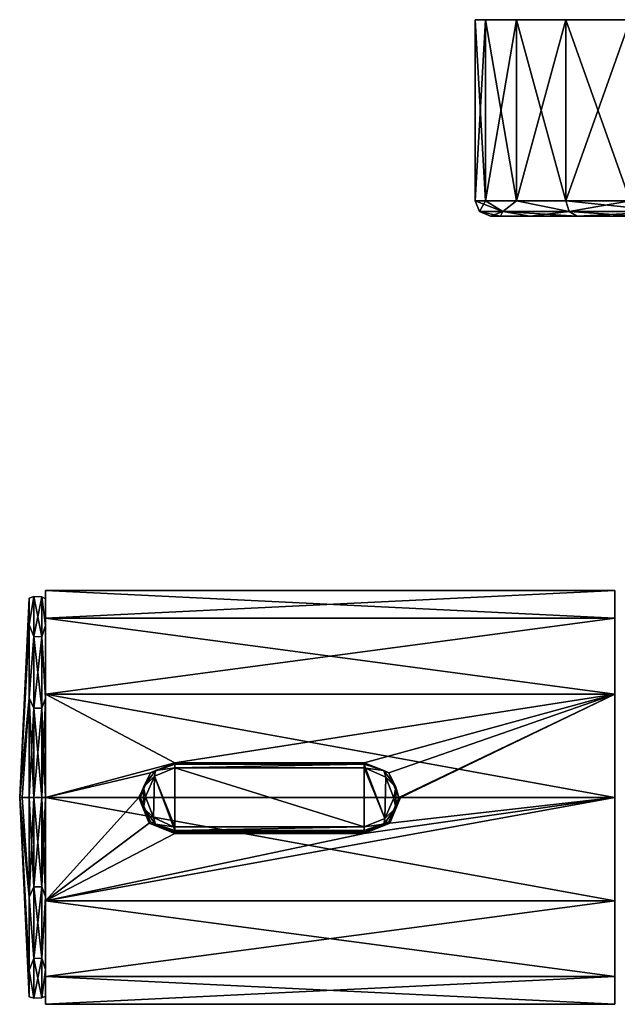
# Model space of a CAD drawing. Header units: metres. Extents: x -149 to 149, y -20 to 75.
# Tile 1 of 6: x -149 to -91, y -20 to 75. Entities that reach past the tile are written whole.
import ezdxf

# ---------------------------------------------------------------- set-up
doc = ezdxf.new("R2010")
doc.units = ezdxf.units.M
doc.layers.add('solid_26009030', color=7, linetype='CONTINUOUS')

msp = doc.modelspace()

# ---------------------------------------------------------------- linework, layer by layer
at = {"layer": 'solid_26009030'}
for points in [[(-103.97776, 75.199997, 7.764636), (-103.977768, 75.199997, -7.764605), (-105, 75.199997)], [(-105, 57.700001), (-105, 75.199997), (-103.977768, 75.199997, -7.764605)], [(-103.977776, 57.700001, 7.764555), (-103.97776, 75.199997, 7.764636), (-105, 75.199997)], [(-103.977776, 57.700001, 7.764555), (-105, 75.199997), (-105, 57.700001)], [(-105, 57.700001), (-103.977768, 75.199997, -7.764605), (-103.97773, 57.700001, -7.76475)], [(-103.977776, 57.700001, 7.764555), (-100.980782, 57.700001, 14.999971), (-103.97776, 75.199997, 7.764636)], [(-100.980881, 75.199997, 14.999744), (-100.980911, 75.199997, -14.999698), (-103.977768, 75.199997, -7.764605)], [(-103.97773, 57.700001, -7.76475), (-103.977768, 75.199997, -7.764605), (-100.980911, 75.199997, -14.999698)], [(-103.97776, 75.199997, 7.764636), (-100.980881, 75.199997, 14.999744), (-103.977768, 75.199997, -7.764605)], [(-100.980782, 57.700001, 14.999971), (-100.980881, 75.199997, 14.999744), (-103.97776, 75.199997, 7.764636)], [(-103.97773, 57.700001, -7.76475), (-100.980911, 75.199997, -14.999698), (-100.980682, 57.700001, -15.000143)], [(-96.213135, 75.199997, 21.213198), (-96.213173, 75.199997, -21.213161), (-100.980911, 75.199997, -14.999698)], [(-100.980682, 57.700001, -15.000143), (-100.980911, 75.199997, -14.999698), (-96.213173, 75.199997, -21.213161)], [(-100.980881, 75.199997, 14.999744), (-96.213135, 75.199997, 21.213198), (-100.980911, 75.199997, -14.999698)], [(-96.213242, 57.700001, 21.213169), (-96.213135, 75.199997, 21.213198), (-100.980881, 75.199997, 14.999744)], [(-100.980782, 57.700001, 14.999971), (-96.213242, 57.700001, 21.213169), (-100.980881, 75.199997, 14.999744)], [(-100.980682, 57.700001, -15.000143), (-96.213173, 75.199997, -21.213161), (-96.213097, 57.700001, -21.213308)], [(-96.213242, 57.700001, 21.213169), (-90.000061, 57.700001, 25.980728), (-96.213135, 75.199997, 21.213198)], [(-89.99968, 75.199997, 25.980919), (-89.99971, 75.199997, -25.980902), (-96.213173, 75.199997, -21.213161)], [(-96.213097, 57.700001, -21.213308), (-96.213173, 75.199997, -21.213161), (-89.99971, 75.199997, -25.980902)], [(-96.213135, 75.199997, 21.213198), (-89.99968, 75.199997, 25.980919), (-96.213173, 75.199997, -21.213161)], [(-90.000061, 57.700001, 25.980728), (-89.99968, 75.199997, 25.980919), (-96.213135, 75.199997, 21.213198)], [(-96.213097, 57.700001, -21.213308), (-89.99971, 75.199997, -25.980902), (-89.999886, 57.700001, -25.980829)], [(-104.560661, 56.639339), (-105, 57.700001), (-103.97773, 57.700001, -7.76475)], [(-102.310486, 56.639339, 11.312375), (-105, 57.700001), (-104.560661, 56.639339)], [(-102.310486, 56.639339, 11.312375), (-103.977776, 57.700001, 7.764555), (-105, 57.700001)], [(-102.310486, 56.639339, -11.312375), (-104.560661, 56.639339), (-103.97773, 57.700001, -7.76475)], [(-102.310486, 56.639339, 11.312375), (-100.980782, 57.700001, 14.999971), (-103.977776, 57.700001, 7.764555)], [(-102.310486, 56.639339, -11.312375), (-103.97773, 57.700001, -7.76475), (-100.980682, 57.700001, -15.000143)], [(-95.902542, 56.639339, -20.902544), (-102.310486, 56.639339, -11.312375), (-100.980682, 57.700001, -15.000143)], [(-102.310486, 56.639339, 11.312375), (-95.902542, 56.639339, 20.902544), (-100.980782, 57.700001, 14.999971)], [(-95.902542, 56.639339, 20.902544), (-96.213242, 57.700001, 21.213169), (-100.980782, 57.700001, 14.999971)], [(-95.902542, 56.639339, -20.902544), (-100.980682, 57.700001, -15.000143), (-96.213097, 57.700001, -21.213308)], [(-86.312378, 56.639339, 27.31049), (-90.000061, 57.700001, 25.980728), (-96.213242, 57.700001, 21.213169)], [(-95.902542, 56.639339, 20.902544), (-86.312378, 56.639339, 27.31049), (-96.213242, 57.700001, 21.213169)], [(-95.902542, 56.639339, -20.902544), (-96.213097, 57.700001, -21.213308), (-89.999886, 57.700001, -25.980829)], [(-86.312378, 56.639339, -27.31049), (-95.902542, 56.639339, -20.902544), (-89.999886, 57.700001, -25.980829)], [(-104.560661, 56.639339), (-103.5, 56.200001), (-102.533371, 56.200001, 7.359564)], [(-102.310486, 56.639339, -11.312375), (-103.5, 56.200001), (-104.560661, 56.639339)], [(-102.310486, 56.639339, 11.312375), (-104.560661, 56.639339), (-102.533371, 56.200001, 7.359564)], [(-102.310486, 56.639339, -11.312375), (-102.526794, 56.200001, -7.384133), (-103.5, 56.200001)], [(-103.5, 56.200001), (-89.499969, 56.200001), (-87.557365, 56.200001, 7.25)], [(-102.533371, 56.200001, 7.359564), (-103.5, 56.200001), (-87.557365, 56.200001, 7.25)], [(-103.5, 56.200001), (-102.526794, 56.200001, -7.384133), (-89.499969, 56.200001)], [(-102.310486, 56.639339, 11.312375), (-102.533371, 56.200001, 7.359564), (-99.691032, 56.200001, 14.233843)], [(-102.533371, 56.200001, 7.359564), (-87.557365, 56.200001, 7.25), (-82.249985, 56.200001, 12.557344)], [(-99.691032, 56.200001, 14.233843), (-102.533371, 56.200001, 7.359564), (-82.249985, 56.200001, 12.557344)], [(-102.310486, 56.639339, -11.312375), (-99.674164, 56.200001, -14.263065), (-102.526794, 56.200001, -7.384133)], [(-102.526794, 56.200001, -7.384133), (-87.557365, 56.200001, -7.25), (-89.499969, 56.200001)], [(-102.526794, 56.200001, -7.384133), (-82.249985, 56.200001, -12.557344), (-87.557365, 56.200001, -7.25)], [(-102.526794, 56.200001, -7.384133), (-99.674164, 56.200001, -14.263065), (-82.249985, 56.200001, -12.557344)], [(-95.902542, 56.639339, -20.902544), (-99.674164, 56.200001, -14.263065), (-102.310486, 56.639339, -11.312375)], [(-102.310486, 56.639339, 11.312375), (-99.691032, 56.200001, 14.233843), (-95.16597, 56.200001, 20.139076)], [(-102.310486, 56.639339, 11.312375), (-95.16597, 56.200001, 20.139076), (-95.902542, 56.639339, 20.902544)], [(-99.691032, 56.200001, 14.233843), (-82.249985, 56.200001, 12.557344), (-75, 56.200001, 14.5)], [(-95.16597, 56.200001, 20.139076), (-99.691032, 56.200001, 14.233843), (-75, 56.200001, 14.5)], [(-95.902542, 56.639339, -20.902544), (-95.138435, 56.200001, -20.166613), (-99.674164, 56.200001, -14.263065)], [(-99.674164, 56.200001, -14.263065), (-75, 56.200001, -14.5), (-82.249985, 56.200001, -12.557344)], [(-99.674164, 56.200001, -14.263065), (-95.138435, 56.200001, -20.166613), (-75, 56.200001, -14.5)], [(-86.312378, 56.639339, -27.31049), (-95.138435, 56.200001, -20.166613), (-95.902542, 56.639339, -20.902544)], [(-95.902542, 56.639339, 20.902544), (-95.16597, 56.200001, 20.139076), (-89.266869, 56.200001, 24.671946)], [(-95.902542, 56.639339, 20.902544), (-89.266869, 56.200001, 24.671946), (-86.312378, 56.639339, 27.31049)], [(-54.861561, 56.200001, 20.166613), (-95.16597, 56.200001, 20.139076), (-75, 56.200001, 14.5)], [(-54.861561, 56.200001, 20.166613), (-89.266869, 56.200001, 24.671946), (-95.16597, 56.200001, 20.139076)], [(-86.312378, 56.639339, -27.31049), (-89.231476, 56.200001, -24.692379), (-95.138435, 56.200001, -20.166613)], [(-95.138435, 56.200001, -20.166613), (-54.834026, 56.200001, -20.139076), (-75, 56.200001, -14.5)], [(-95.138435, 56.200001, -20.166613), (-60.733131, 56.200001, -24.671946), (-54.834026, 56.200001, -20.139076)], [(-95.138435, 56.200001, -20.166613), (-89.231476, 56.200001, -24.692379), (-60.733131, 56.200001, -24.671946)], [(-146.5, 20, 0.000063), (-91.5, 17.320332, 10.000217), (-91.5, 20, -0.000063)], [(-146.5, 20, 0.000063), (-146.5, 17.320292, 10.000284), (-91.5, 17.320332, 10.000217)], [(-146.5, 17.320332, -10.000217), (-91.5, 20, -0.000063), (-91.5, 17.320292, -10.000284)], [(-146.5, 17.320332, -10.000217), (-146.5, 20, 0.000063), (-91.5, 20, -0.000063)], [(-146.5, 19.207462), (-146.5, 17.320292, 10.000284), (-146.5, 20, 0.000063)], [(-146.5, 19.207462), (-146.5, 20, 0.000063), (-146.5, 17.320332, -10.000217)], [(-91.5, 17.320292, -10.000284), (-91.5, 20, -0.000063), (-91.5, 17.320332, 10.000217)], [(-149, 0), (-148.081406, 16.699425, 9.641418), (-148.081406, 19.282835)], [(-149, 0), (-148.081406, 19.282835), (-148.081406, 16.699425, -9.641418)], [(-147.644424, 19.418201, 4.432077), (-148.081406, 19.282835), (-148.081406, 16.699425, 9.641418)], [(-147.644424, 15.572187, 12.418406), (-147.644424, 19.418201, 4.432077), (-148.081406, 16.699425, 9.641418)], [(-147.644424, 19.418201, -4.432077), (-148.081406, 16.699425, -9.641418), (-148.081406, 19.282835)], [(-147.644424, 19.418201, 4.432077), (-147.644424, 19.418201, -4.432077), (-148.081406, 19.282835)], [(-147.644424, 19.418201, -4.432077), (-147.644424, 15.572187, -12.418406), (-148.081406, 16.699425, -9.641418)], [(-147.644424, 19.418201, 4.432077), (-146.873993, 19.382036, 4.423823), (-146.873993, 19.382036, -4.423823)], [(-147.644424, 15.572187, 12.418406), (-146.873993, 19.382036, 4.423823), (-147.644424, 19.418201, 4.432077)], [(-147.644424, 19.418201, -4.432077), (-146.873993, 19.382036, -4.423823), (-146.873993, 15.543187, -12.395278)], [(-147.644424, 19.418201, 4.432077), (-146.873993, 19.382036, -4.423823), (-147.644424, 19.418201, -4.432077)], [(-147.644424, 19.418201, -4.432077), (-146.873993, 15.543187, -12.395278), (-147.644424, 15.572187, -12.418406)], [(-147.644424, 15.572187, 12.418406), (-146.873993, 15.543187, 12.395278), (-146.873993, 19.382036, 4.423823)], [(-146.873993, 19.382036, 4.423823), (-146.5, 16.634184, 9.60375), (-146.5, 19.207462)], [(-146.873993, 19.382036, 4.423823), (-146.873993, 15.543187, 12.395278), (-146.5, 16.634184, 9.60375)], [(-146.873993, 19.382036, -4.423823), (-146.5, 19.207462), (-146.5, 16.634184, -9.60375)], [(-146.873993, 19.382036, -4.423823), (-146.873993, 19.382036, 4.423823), (-146.5, 19.207462)], [(-146.873993, 15.543187, -12.395278), (-146.873993, 19.382036, -4.423823), (-146.5, 16.634184, -9.60375)], [(-146.5, 19.207462), (-146.5, 16.634184, 9.60375), (-146.5, 17.320292, 10.000284)], [(-146.5, 16.634184, -9.60375), (-146.5, 19.207462), (-146.5, 17.320332, -10.000217)], [(-146.5, 10.000134, 17.320419), (-91.5, 10.00009, 17.320446), (-91.5, 17.320332, 10.000217)], [(-146.5, 17.320292, 10.000284), (-146.5, 10.000134, 17.320419), (-91.5, 17.320332, 10.000217)], [(-146.5, 17.320332, -10.000217), (-91.5, 17.320292, -10.000284), (-91.5, 10.000134, -17.320419)], [(-146.5, 10.00009, -17.320446), (-146.5, 17.320332, -10.000217), (-91.5, 10.000134, -17.320419)], [(-146.5, 16.634184, -9.60375), (-146.5, 17.320332, -10.000217), (-146.5, 10.00009, -17.320446)], [(-146.5, 16.634184, 9.60375), (-146.5, 10.000134, 17.320419), (-146.5, 17.320292, 10.000284)], [(-91.5, 17.320292, -10.000284), (-91.5, 17.320332, 10.000217), (-91.5, 10.00009, 17.320446)], [(-91.5, 10.000134, -17.320419), (-91.5, 17.320292, -10.000284), (-91.5, 10.00009, 17.320446)], [(-149, 0), (-148.081406, 9.641418, 16.699425), (-148.081406, 16.699425, 9.641418)], [(-149, 0), (-148.081406, 16.699425, -9.641418), (-148.081406, 9.641418, -16.699425)], [(-147.644424, 15.572187, 12.418406), (-148.081406, 16.699425, 9.641418), (-148.081406, 9.641418, 16.699425)], [(-147.644424, 15.572187, -12.418406), (-148.081406, 9.641418, -16.699425), (-148.081406, 16.699425, -9.641418)], [(-146.873993, 15.543187, 12.395278), (-146.5, 9.603731, 16.634151), (-146.5, 16.634184, 9.60375)], [(-146.873993, 15.543187, -12.395278), (-146.5, 16.634184, -9.60375), (-146.5, 9.603731, -16.634151)], [(-146.5, 16.634184, 9.60375), (-146.5, 9.603731, 16.634151), (-146.5, 10.000134, 17.320419)], [(-146.5, 9.603731, -16.634151), (-146.5, 16.634184, -9.60375), (-146.5, 10.00009, -17.320446)], [(-147.644424, 8.641912, 17.945116), (-147.644424, 15.572187, 12.418406), (-148.081406, 9.641418, 16.699425)], [(-147.644424, 15.572187, -12.418406), (-147.644424, 8.641912, -17.945116), (-148.081406, 9.641418, -16.699425)], [(-147.644424, 8.641912, 17.945116), (-146.873993, 15.543187, 12.395278), (-147.644424, 15.572187, 12.418406)], [(-147.644424, 15.572187, -12.418406), (-146.873993, 15.543187, -12.395278), (-146.873993, 8.625818, -17.911695)], [(-147.644424, 15.572187, -12.418406), (-146.873993, 8.625818, -17.911695), (-147.644424, 8.641912, -17.945116)], [(-147.644424, 8.641912, 17.945116), (-146.873993, 8.625818, 17.911695), (-146.873993, 15.543187, 12.395278)], [(-146.873993, 15.543187, 12.395278), (-146.873993, 8.625818, 17.911695), (-146.5, 9.603731, 16.634151)], [(-146.873993, 8.625818, -17.911695), (-146.873993, 15.543187, -12.395278), (-146.5, 9.603731, -16.634151)], [(-149, 0), (-148.081406, 9.641418, -16.699425), (-148.081406, 0, -19.282835)], [(-148.770218, 0, 9.652351), (-148.081406, 9.641418, 16.699425), (-149, 0)], [(-148.770218, 0, 9.652351), (-148.081406, 0, 19.282835), (-148.081406, 9.641418, 16.699425)], [(-148.081406, 9.641418, -16.699425), (-147.644424, 0, -19.917576), (-148.081406, 0, -19.282835)], [(-147.644424, 8.641912, -17.945116), (-147.644424, 0, -19.917576), (-148.081406, 9.641418, -16.699425)], [(-147.644424, 8.641912, 17.945116), (-148.081406, 9.641418, 16.699425), (-148.081406, 0, 19.282835)], [(-146.873993, 0, 19.880482), (-146.5, 0, 19.2075), (-146.5, 9.603731, 16.634151)], [(-146.873993, 8.625818, 17.911695), (-146.873993, 0, 19.880482), (-146.5, 9.603731, 16.634151)], [(-146.873993, 8.625818, -17.911695), (-146.5, 9.603731, -16.634151), (-146.5, 0, -19.2075)], [(-134, 3.35, 19.717442), (-91.5, 10.00009, 17.320446), (-146.5, 10.000134, 17.320419)], [(-146.5, 10.00009, -17.320446), (-91.5, 10.000134, -17.320419), (-91.5, 0, -20)], [(-134, 3.35, 19.717442), (-146.5, 10.000134, 17.320419), (-146.5, 0, 20)], [(-146.5, 0, 19.2075), (-146.5, 0, 20), (-146.5, 10.000134, 17.320419)], [(-146.5, 9.603731, 16.634151), (-146.5, 0, 19.2075), (-146.5, 10.000134, 17.320419)], [(-146.5, 0, -20), (-146.5, 10.00009, -17.320446), (-91.5, 0, -20)], [(-146.5, 9.603731, -16.634151), (-146.5, 10.00009, -17.320446), (-146.5, 0, -20)], [(-146.5, 0, -19.2075), (-146.5, 9.603731, -16.634151), (-146.5, 0, -20)], [(-134, 3.35, 19.717442), (-115.699997, 3.35, 19.717442), (-91.5, 10.00009, 17.320446)], [(-113.332184, 2.369682, 19.859119), (-91.5, 10.00009, 17.320446), (-115.699997, 3.35, 19.717442)], [(-113.332184, 2.369682, 19.859119), (-112.349998, -0.000027, 20), (-91.5, 10.00009, 17.320446)], [(-112.349998, -0.000027, 20), (-112.199997, 0, 20), (-91.5, 10.00009, 17.320446)], [(-112.199997, 0, 20), (-91.5, 0, 20), (-91.5, 10.00009, 17.320446)], [(-91.5, 10.000134, -17.320419), (-91.5, 10.00009, 17.320446), (-91.5, 0, 20)], [(-91.5, 0, -20), (-91.5, 10.000134, -17.320419), (-91.5, 0, 20)], [(-147.644424, 8.641912, 17.945116), (-148.081406, 0, 19.282835), (-147.644424, 0, 19.917576)], [(-147.644424, 8.641912, -17.945116), (-146.873993, 0, -19.880482), (-147.644424, 0, -19.917576)], [(-147.644424, 8.641912, -17.945116), (-146.873993, 8.625818, -17.911695), (-146.873993, 0, -19.880482)], [(-147.644424, 8.641912, 17.945116), (-147.644424, 0, 19.917576), (-146.873993, 8.625818, 17.911695)], [(-146.873993, 8.625818, 17.911695), (-147.644424, 0, 19.917576), (-146.873993, 0, 19.880482)], [(-146.873993, 8.625818, -17.911695), (-146.5, 0, -19.2075), (-146.873993, 0, -19.880482)], [(-136.368179, 2.369317, 19.859163), (-134, 3.35, 19.717442), (-146.5, 0, 20)], [(-136.368805, 2.368807, 23.75), (-134, 3.35, 23.75), (-136.368179, 2.369317, 19.859163)], [(-136.368805, 2.368807, 23.75), (-134, 3.203553, 24.103554), (-134, 3.35, 23.75)], [(-136.368805, 2.368807, 23.75), (-135.882996, 2.591729, 24.103554), (-134, 3.203553, 24.103554)], [(-134, 3.35, 23.75), (-134, 3.35, 19.717442), (-136.368179, 2.369317, 19.859163)], [(-135.882996, 2.591729, 24.103554), (-134, 2.85, 24.25), (-134, 3.203553, 24.103554)], [(-115.699997, 3.35, 23.75), (-115.699997, 3.35, 19.717442), (-134, 3.35, 19.717442)], [(-134, 3.35, 23.75), (-115.699997, 3.35, 23.75), (-134, 3.35, 19.717442)], [(-134, 3.203553, 24.103554), (-115.699997, 3.35, 23.75), (-134, 3.35, 23.75)], [(-134, 3.203553, 24.103554), (-115.699997, 3.203553, 24.103554), (-115.699997, 3.35, 23.75)], [(-134, 2.85, 24.25), (-115.699997, 2.85, 24.25), (-115.699997, 3.203553, 24.103554)], [(-134, 3.203553, 24.103554), (-134, 2.85, 24.25), (-115.699997, 3.203553, 24.103554)], [(-113.331192, 2.368809, 23.75), (-113.332184, 2.369682, 19.859119), (-115.699997, 3.35, 19.717442)], [(-113.331192, 2.368809, 23.75), (-115.699997, 3.35, 19.717442), (-115.699997, 3.35, 23.75)], [(-113.817001, 2.591729, 24.103554), (-113.331192, 2.368809, 23.75), (-115.699997, 3.35, 23.75)], [(-113.817001, 2.591729, 24.103554), (-115.699997, 3.35, 23.75), (-115.699997, 3.203553, 24.103554)], [(-115.699997, 3.203553, 24.103554), (-115.634598, 2.849249, 24.25), (-115.569229, 2.846998, 24.25)], [(-113.817001, 2.591729, 24.103554), (-115.699997, 3.203553, 24.103554), (-115.569229, 2.846998, 24.25)], [(-115.699997, 3.203553, 24.103554), (-115.699997, 2.85, 24.25), (-115.634598, 2.849249, 24.25)], [(-136.368179, 2.369317, 19.859163), (-146.5, 0, 20), (-137.5, 0, 20)], [(-137.350006, 0.000027, 20), (-136.368179, 2.369317, 19.859163), (-137.5, 0, 20)], [(-136.368805, 2.368807, 23.75), (-136.368179, 2.369317, 19.859163), (-137.350006, 0.000027, 20)], [(-136.368805, 2.368807, 23.75), (-137.350006, 0.000027, 20), (-137.350006, -0.000001, 23.75)], [(-136.368805, 2.368807, 23.75), (-137.350006, -0.000001, 23.75), (-137.046753, 0.989952, 24.103554)], [(-135.882996, 2.591729, 24.103554), (-137.046753, 0.989952, 24.103554), (-135.985382, 2.044693, 24.25)], [(-136.368805, 2.368807, 23.75), (-137.046753, 0.989952, 24.103554), (-135.882996, 2.591729, 24.103554)], [(-137.046753, 0.989952, 24.103554), (-136.849228, 0.065406, 24.25), (-135.985382, 2.044693, 24.25)], [(-135.985382, 2.044693, 24.25), (-136.849228, 0.065406, 24.25), (-136.077118, -1.951436, 24.25)], [(-135.985382, 2.044693, 24.25), (-136.077118, -1.951436, 24.25), (-134.130768, -2.846998, 24.25)], [(-134, 2.85, 24.25), (-135.985382, 2.044693, 24.25), (-134, -2.85, 24.25)], [(-135.882996, 2.591729, 24.103554), (-135.985382, 2.044693, 24.25), (-134, 2.85, 24.25)], [(-135.985382, 2.044693, 24.25), (-134.065399, -2.849249, 24.25), (-134, -2.85, 24.25)], [(-135.985382, 2.044693, 24.25), (-134.130768, -2.846998, 24.25), (-134.065399, -2.849249, 24.25)], [(-134, 2.85, 24.25), (-115.699997, -2.85, 24.25), (-115.699997, 2.85, 24.25)], [(-134, 2.85, 24.25), (-134, -2.85, 24.25), (-115.699997, -2.85, 24.25)], [(-113.714622, -2.044693, 24.25), (-115.634598, 2.849249, 24.25), (-115.699997, 2.85, 24.25)], [(-113.714622, -2.044693, 24.25), (-115.699997, 2.85, 24.25), (-115.699997, -2.85, 24.25)], [(-113.714622, -2.044693, 24.25), (-115.569229, 2.846998, 24.25), (-115.634598, 2.849249, 24.25)], [(-113.622887, 1.951436, 24.25), (-113.817001, 2.591729, 24.103554), (-115.569229, 2.846998, 24.25)], [(-113.622887, 1.951436, 24.25), (-115.569229, 2.846998, 24.25), (-113.714622, -2.044693, 24.25)], [(-112.653236, 0.989952, 24.103554), (-113.331192, 2.368809, 23.75), (-113.817001, 2.591729, 24.103554)], [(-113.622887, 1.951436, 24.25), (-112.653236, 0.989952, 24.103554), (-113.817001, 2.591729, 24.103554)], [(-113.622887, 1.951436, 24.25), (-113.714622, -2.044693, 24.25), (-112.850777, -0.065406, 24.25)], [(-113.622887, 1.951436, 24.25), (-112.850777, -0.065406, 24.25), (-112.653236, 0.989952, 24.103554)], [(-112.349998, 0.000001, 23.75), (-112.349998, -0.000027, 20), (-113.332184, 2.369682, 19.859119)], [(-113.331192, 2.368809, 23.75), (-112.349998, 0.000001, 23.75), (-113.332184, 2.369682, 19.859119)], [(-112.653236, 0.989952, 24.103554), (-112.349998, 0.000001, 23.75), (-113.331192, 2.368809, 23.75)], [(-137.350006, -0.000001, 23.75), (-137.046753, -0.989952, 24.103554), (-137.046753, 0.989952, 24.103554)], [(-137.046753, 0.989952, 24.103554), (-137.046753, -0.989952, 24.103554), (-136.849228, 0.065406, 24.25)], [(-112.850777, -0.065406, 24.25), (-112.653236, -0.989952, 24.103554), (-112.653236, 0.989952, 24.103554)], [(-112.653236, -0.989952, 24.103554), (-112.349998, 0.000001, 23.75), (-112.653236, 0.989952, 24.103554)], [(-148.770218, 0, -9.652351), (-149, 0), (-148.081406, 0, -19.282835)], [(-149, 0), (-148.081406, -9.641418, -16.699425), (-148.081406, -16.699425, -9.641418)], [(-148.770218, 0, -9.652351), (-148.081406, -9.641418, -16.699425), (-149, 0)], [(-149, 0), (-148.081406, -16.699425, -9.641418), (-148.081406, -19.282835)], [(-149, 0), (-148.081406, -19.282835), (-148.081406, -16.699425, 9.641418)], [(-149, 0), (-148.081406, -16.699425, 9.641418), (-148.081406, -9.641418, 16.699425)], [(-149, 0), (-148.081406, -9.641418, 16.699425), (-148.081406, 0, 19.282835)], [(-148.770218, 0, 9.652351), (-149, 0), (-148.081406, 0, 19.282835)], [(-148.770218, 0, -9.652351), (-148.081406, 0, -19.282835), (-148.081406, -9.641418, -16.699425)], [(-148.081406, -9.641418, 16.699425), (-147.644424, -8.641912, 17.945116), (-147.644424, 0, 19.917576)], [(-148.081406, 0, 19.282835), (-148.081406, -9.641418, 16.699425), (-147.644424, 0, 19.917576)], [(-147.644424, -8.641912, 17.945116), (-146.873993, -8.625818, 17.911695), (-146.873993, 0, 19.880482)], [(-147.644424, 0, 19.917576), (-147.644424, -8.641912, 17.945116), (-146.873993, 0, 19.880482)], [(-146.873993, -8.625818, 17.911695), (-146.5, -9.603731, 16.634151), (-146.5, 0, 19.2075)], [(-146.873993, 0, 19.880482), (-146.873993, -8.625818, 17.911695), (-146.5, 0, 19.2075)], [(-146.5, 0, -20), (-91.5, 0, -20), (-91.5, -10.00009, -17.320446)], [(-146.5, -10.000134, -17.320419), (-146.5, 0, -20), (-91.5, -10.00009, -17.320446)], [(-146.5, -10.00009, 17.320446), (-136.47438, -2.475258, 19.846237), (-137.5, 0, 20)], [(-146.5, -10.00009, 17.320446), (-137.5, 0, 20), (-146.5, 0, 20)], [(-146.5, -9.603731, 16.634151), (-146.5, 0, 20), (-146.5, 0, 19.2075)], [(-146.5, 0, -19.2075), (-146.5, 0, -20), (-146.5, -10.000134, -17.320419)], [(-137.350006, 0.000027, 20), (-137.5, 0, 20), (-136.47438, -2.475258, 19.846237)], [(-136.367813, -2.369682, 19.859119), (-137.350006, 0.000027, 20), (-136.47438, -2.475258, 19.846237)], [(-137.350006, -0.000001, 23.75), (-137.350006, 0.000027, 20), (-136.367813, -2.369682, 19.859119)], [(-137.046753, -0.989952, 24.103554), (-136.077118, -1.951436, 24.25), (-136.849228, 0.065406, 24.25)], [(-113.331825, -2.369317, 19.859163), (-113.225624, -2.475258, 19.846237), (-112.199997, 0, 20)], [(-112.349998, -0.000027, 20), (-113.331825, -2.369317, 19.859163), (-112.199997, 0, 20)], [(-112.349998, 0.000001, 23.75), (-113.331192, -2.368807, 23.75), (-112.349998, -0.000027, 20)], [(-112.653236, -0.989952, 24.103554), (-113.331192, -2.368807, 23.75), (-112.349998, 0.000001, 23.75)], [(-113.225624, -2.475258, 19.846237), (-91.5, 0, 20), (-112.199997, 0, 20)], [(-91.5, -10.000134, 17.320419), (-91.5, 0, -20), (-91.5, 0, 20)], [(-91.5, -10.000134, 17.320419), (-91.5, -10.00009, -17.320446), (-91.5, 0, -20)], [(-148.081406, 0, -19.282835), (-147.644424, 0, -19.917576), (-147.644424, -8.641912, -17.945116)], [(-148.081406, -9.641418, -16.699425), (-148.081406, 0, -19.282835), (-147.644424, -8.641912, -17.945116)], [(-147.644424, 0, -19.917576), (-146.873993, 0, -19.880482), (-146.873993, -8.625818, -17.911695)], [(-147.644424, -8.641912, -17.945116), (-147.644424, 0, -19.917576), (-146.873993, -8.625818, -17.911695)], [(-146.873993, 0, -19.880482), (-146.5, 0, -19.2075), (-146.5, -9.603731, -16.634151)], [(-146.873993, -8.625818, -17.911695), (-146.873993, 0, -19.880482), (-146.5, -9.603731, -16.634151)], [(-146.5, -10.00009, 17.320446), (-91.5, -10.000134, 17.320419), (-91.5, 0, 20)], [(-146.5, -10.00009, 17.320446), (-91.5, 0, 20), (-115.699997, -3.5, 19.691368)], [(-146.5, -9.603731, 16.634151), (-146.5, -10.00009, 17.320446), (-146.5, 0, 20)], [(-146.5, -9.603731, -16.634151), (-146.5, 0, -19.2075), (-146.5, -10.000134, -17.320419)], [(-137.350006, -0.000001, 23.75), (-136.367813, -2.369682, 19.859119), (-136.368805, -2.368809, 23.75)], [(-137.350006, -0.000001, 23.75), (-136.368805, -2.368809, 23.75), (-137.046753, -0.989952, 24.103554)], [(-115.699997, -3.5, 19.691368), (-91.5, 0, 20), (-113.225624, -2.475258, 19.846237)], [(-112.850777, -0.065406, 24.25), (-113.714622, -2.044693, 24.25), (-112.653236, -0.989952, 24.103554)], [(-113.331192, -2.368807, 23.75), (-113.331825, -2.369317, 19.859163), (-112.349998, -0.000027, 20)], [(-137.046753, -0.989952, 24.103554), (-135.882996, -2.591729, 24.103554), (-136.077118, -1.951436, 24.25)], [(-136.368805, -2.368809, 23.75), (-135.882996, -2.591729, 24.103554), (-137.046753, -0.989952, 24.103554)], [(-113.817001, -2.591729, 24.103554), (-113.331192, -2.368807, 23.75), (-112.653236, -0.989952, 24.103554)], [(-113.714622, -2.044693, 24.25), (-113.817001, -2.591729, 24.103554), (-112.653236, -0.989952, 24.103554)], [(-146.5, -10.00009, 17.320446), (-134, -3.5, 19.691368), (-136.47438, -2.475258, 19.846237)], [(-134, -3.35, 19.717442), (-136.367813, -2.369682, 19.859119), (-136.47438, -2.475258, 19.846237)], [(-134, -3.35, 19.717442), (-136.47438, -2.475258, 19.846237), (-134, -3.5, 19.691368)], [(-136.368805, -2.368809, 23.75), (-136.367813, -2.369682, 19.859119), (-134, -3.35, 19.717442)], [(-136.368805, -2.368809, 23.75), (-134, -3.35, 19.717442), (-134, -3.35, 23.75)], [(-136.368805, -2.368809, 23.75), (-134, -3.35, 23.75), (-135.882996, -2.591729, 24.103554)], [(-135.882996, -2.591729, 24.103554), (-134.130768, -2.846998, 24.25), (-136.077118, -1.951436, 24.25)], [(-135.882996, -2.591729, 24.103554), (-134, -3.203553, 24.103554), (-134.130768, -2.846998, 24.25)], [(-134, -3.35, 23.75), (-134, -3.203553, 24.103554), (-135.882996, -2.591729, 24.103554)], [(-134, -3.203553, 24.103554), (-134.065399, -2.849249, 24.25), (-134.130768, -2.846998, 24.25)], [(-134, -3.203553, 24.103554), (-134, -2.85, 24.25), (-134.065399, -2.849249, 24.25)], [(-134, -3.203553, 24.103554), (-115.699997, -3.203553, 24.103554), (-115.699997, -2.85, 24.25)], [(-134, -3.203553, 24.103554), (-115.699997, -2.85, 24.25), (-134, -2.85, 24.25)], [(-113.714622, -2.044693, 24.25), (-115.699997, -2.85, 24.25), (-113.817001, -2.591729, 24.103554)], [(-113.331192, -2.368807, 23.75), (-115.699997, -3.35, 23.75), (-113.331825, -2.369317, 19.859163)], [(-115.699997, -3.203553, 24.103554), (-115.699997, -3.35, 23.75), (-113.331192, -2.368807, 23.75)], [(-115.699997, -3.203553, 24.103554), (-113.331192, -2.368807, 23.75), (-113.817001, -2.591729, 24.103554)], [(-113.331825, -2.369317, 19.859163), (-115.699997, -3.35, 19.717442), (-113.225624, -2.475258, 19.846237)], [(-115.699997, -3.35, 23.75), (-115.699997, -3.35, 19.717442), (-113.331825, -2.369317, 19.859163)], [(-115.699997, -3.35, 19.717442), (-115.699997, -3.5, 19.691368), (-113.225624, -2.475258, 19.846237)], [(-115.699997, -2.85, 24.25), (-115.699997, -3.203553, 24.103554), (-113.817001, -2.591729, 24.103554)], [(-146.5, -10.00009, 17.320446), (-115.699997, -3.5, 19.691368), (-134, -3.5, 19.691368)], [(-134, -3.35, 23.75), (-115.699997, -3.35, 23.75), (-115.699997, -3.203553, 24.103554)], [(-134, -3.35, 23.75), (-115.699997, -3.203553, 24.103554), (-134, -3.203553, 24.103554)], [(-115.699997, -3.35, 19.717442), (-134, -3.5, 19.691368), (-115.699997, -3.5, 19.691368)], [(-115.699997, -3.35, 19.717442), (-134, -3.35, 19.717442), (-134, -3.5, 19.691368)], [(-134, -3.35, 23.75), (-134, -3.35, 19.717442), (-115.699997, -3.35, 19.717442)], [(-134, -3.35, 23.75), (-115.699997, -3.35, 19.717442), (-115.699997, -3.35, 23.75)], [(-148.081406, -9.641418, -16.699425), (-147.644424, -8.641912, -17.945116), (-147.644424, -15.572187, -12.418406)], [(-148.081406, -9.641418, 16.699425), (-147.644424, -15.572187, 12.418406), (-147.644424, -8.641912, 17.945116)], [(-147.644424, -8.641912, -17.945116), (-146.873993, -8.625818, -17.911695), (-146.873993, -15.543187, -12.395278)], [(-147.644424, -15.572187, 12.418406), (-146.873993, -15.543187, 12.395278), (-146.873993, -8.625818, 17.911695)], [(-147.644424, -8.641912, 17.945116), (-147.644424, -15.572187, 12.418406), (-146.873993, -8.625818, 17.911695)], [(-147.644424, -15.572187, -12.418406), (-147.644424, -8.641912, -17.945116), (-146.873993, -15.543187, -12.395278)], [(-146.873993, -15.543187, -12.395278), (-146.873993, -8.625818, -17.911695), (-146.5, -9.603731, -16.634151)], [(-146.873993, -8.625818, 17.911695), (-146.873993, -15.543187, 12.395278), (-146.5, -9.603731, 16.634151)], [(-148.081406, -16.699425, -9.641418), (-148.081406, -9.641418, -16.699425), (-147.644424, -15.572187, -12.418406)], [(-148.081406, -9.641418, 16.699425), (-148.081406, -16.699425, 9.641418), (-147.644424, -15.572187, 12.418406)], [(-146.873993, -15.543187, -12.395278), (-146.5, -9.603731, -16.634151), (-146.5, -16.634184, -9.60375)], [(-146.873993, -15.543187, 12.395278), (-146.5, -16.634184, 9.60375), (-146.5, -9.603731, 16.634151)], [(-146.5, -16.634184, -9.60375), (-146.5, -9.603731, -16.634151), (-146.5, -10.000134, -17.320419)], [(-146.5, -9.603731, 16.634151), (-146.5, -16.634184, 9.60375), (-146.5, -10.00009, 17.320446)], [(-146.5, -10.000134, -17.320419), (-91.5, -10.00009, -17.320446), (-91.5, -17.320332, -10.000217)], [(-146.5, -10.00009, 17.320446), (-146.5, -17.320332, 10.000217), (-91.5, -10.000134, 17.320419)], [(-146.5, -16.634184, 9.60375), (-146.5, -17.320332, 10.000217), (-146.5, -10.00009, 17.320446)], [(-146.5, -17.320292, -10.000284), (-146.5, -10.000134, -17.320419), (-91.5, -17.320332, -10.000217)], [(-146.5, -17.320332, 10.000217), (-91.5, -17.320292, 10.000284), (-91.5, -10.000134, 17.320419)], [(-146.5, -16.634184, -9.60375), (-146.5, -10.000134, -17.320419), (-146.5, -17.320292, -10.000284)], [(-91.5, -17.320292, 10.000284), (-91.5, -17.320332, -10.000217), (-91.5, -10.00009, -17.320446)], [(-91.5, -10.000134, 17.320419), (-91.5, -17.320292, 10.000284), (-91.5, -10.00009, -17.320446)], [(-148.081406, -16.699425, -9.641418), (-147.644424, -15.572187, -12.418406), (-147.644424, -19.418201, -4.432077)], [(-148.081406, -16.699425, 9.641418), (-147.644424, -19.418201, 4.432077), (-147.644424, -15.572187, 12.418406)], [(-147.644424, -15.572187, -12.418406), (-146.873993, -15.543187, -12.395278), (-146.873993, -19.382036, -4.423823)], [(-147.644424, -19.418201, 4.432077), (-146.873993, -19.382036, 4.423823), (-146.873993, -15.543187, 12.395278)], [(-147.644424, -15.572187, 12.418406), (-147.644424, -19.418201, 4.432077), (-146.873993, -15.543187, 12.395278)], [(-147.644424, -19.418201, -4.432077), (-147.644424, -15.572187, -12.418406), (-146.873993, -19.382036, -4.423823)], [(-146.873993, -19.382036, -4.423823), (-146.873993, -15.543187, -12.395278), (-146.5, -16.634184, -9.60375)], [(-146.873993, -15.543187, 12.395278), (-146.873993, -19.382036, 4.423823), (-146.5, -16.634184, 9.60375)], [(-148.081406, -19.282835), (-148.081406, -16.699425, -9.641418), (-147.644424, -19.418201, -4.432077)], [(-148.081406, -16.699425, 9.641418), (-148.081406, -19.282835), (-147.644424, -19.418201, 4.432077)], [(-146.873993, -19.382036, -4.423823), (-146.5, -16.634184, -9.60375), (-146.5, -19.207462)], [(-146.873993, -19.382036, 4.423823), (-146.5, -19.207462), (-146.5, -16.634184, 9.60375)], [(-146.5, -19.207462), (-146.5, -16.634184, -9.60375), (-146.5, -17.320292, -10.000284)], [(-146.5, -16.634184, 9.60375), (-146.5, -19.207462), (-146.5, -17.320332, 10.000217)], [(-146.5, -20, -0.000063), (-146.5, -17.320292, -10.000284), (-91.5, -17.320332, -10.000217)], [(-146.5, -17.320332, 10.000217), (-91.5, -20, 0.000063), (-91.5, -17.320292, 10.000284)], [(-146.5, -19.207462), (-146.5, -17.320292, -10.000284), (-146.5, -20, -0.000063)], [(-146.5, -20, -0.000063), (-91.5, -17.320332, -10.000217), (-91.5, -20, 0.000063)], [(-146.5, -17.320332, 10.000217), (-146.5, -20, -0.000063), (-91.5, -20, 0.000063)], [(-146.5, -19.207462), (-146.5, -20, -0.000063), (-146.5, -17.320332, 10.000217)], [(-91.5, -17.320292, 10.000284), (-91.5, -20, 0.000063), (-91.5, -17.320332, -10.000217)], [(-148.081406, -19.282835), (-147.644424, -19.418201, -4.432077), (-147.644424, -19.418201, 4.432077)], [(-147.644424, -19.418201, -4.432077), (-146.873993, -19.382036, -4.423823), (-146.873993, -19.382036, 4.423823)], [(-147.644424, -19.418201, 4.432077), (-147.644424, -19.418201, -4.432077), (-146.873993, -19.382036, 4.423823)], [(-146.873993, -19.382036, 4.423823), (-146.873993, -19.382036, -4.423823), (-146.5, -19.207462)]]:
    msp.add_3dface(points, dxfattribs=at)

doc.saveas('drawing.dxf')
